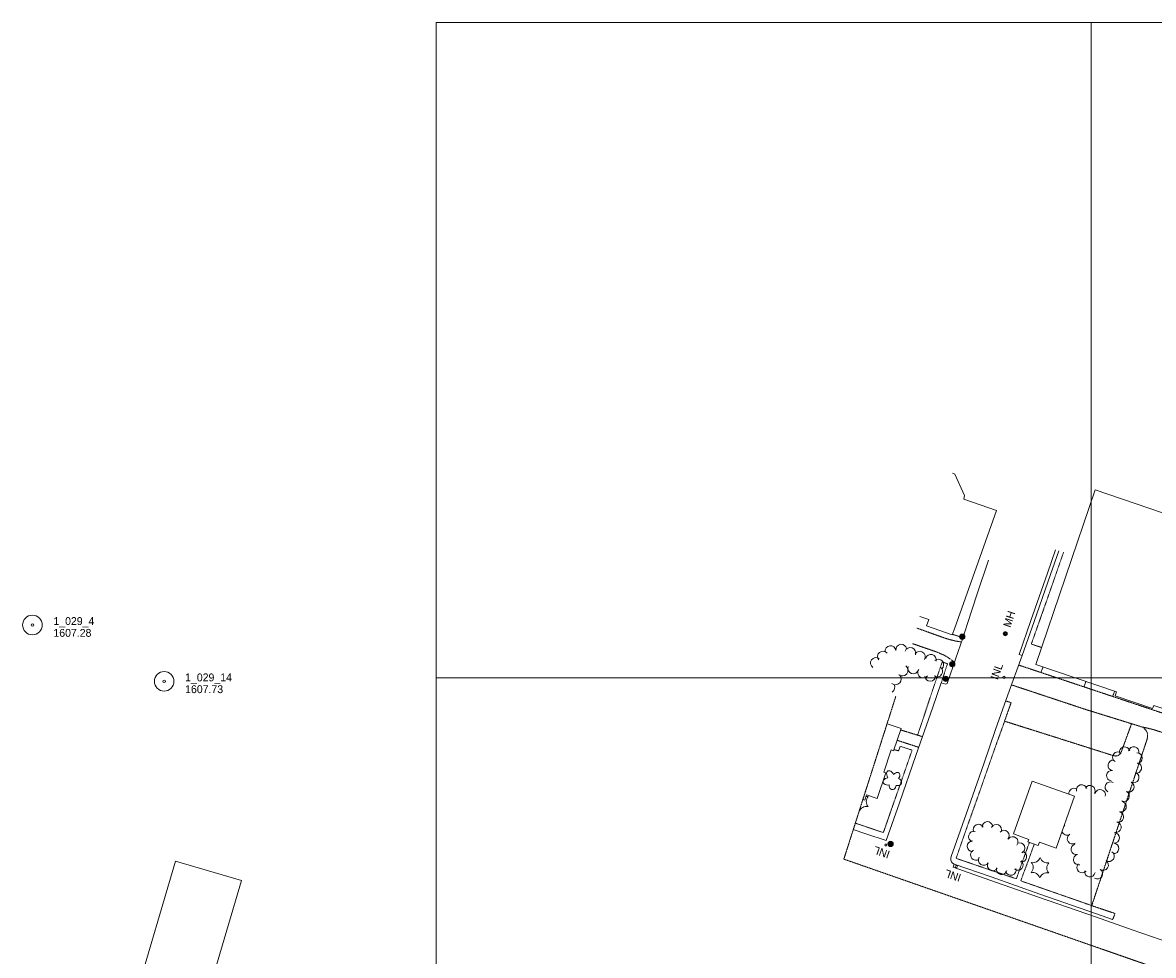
# Model space of a CAD drawing. Header units: feet. Extents: x 386648 to 388873, y 98149 to 99500.
# Tile 2 of 6: x 386684 to 387547, y 98788 to 99500. Entities that reach past the tile are written whole.
import ezdxf
from ezdxf.enums import TextEntityAlignment as Align

# ---------------------------------------------------------------- set-up
doc = ezdxf.new("R2010")
doc.units = ezdxf.units.FT
doc.header["$MEASUREMENT"] = 0
doc.linetypes.add('DGN Style 3', pattern=[0.33152, 0.2368, -0.09472])
doc.linetypes.add('DGN Style 5', pattern=[0.16576, 0.07104, -0.09472])
for name, color, linetype, lineweight in [('E_DRN_Grate', 151, 'Continuous', 0), ('E_DWY', 73, 'DGN Style 3', 0), ('E_LAND_Vegetation', 21, 'Continuous', 0), ('E_MAP_GridLines', 151, 'Continuous', 0), ('E_MAP_Limits', 21, 'DGN Style 3', 0), ('E_MAP_PassPoints', 161, 'Continuous', 0), ('E_MISCPROP', 40, 'Continuous', 0), ('E_MISCPROP_HvyLine', 241, 'Continuous', 13), ('E_MISCPROP_Railing', 40, 'Continuous', 0), ('E_PATH_Sidewalk', 73, 'DGN Style 5', 0), ('E_RDWY', 21, 'Continuous', 13)]:
    doc.layers.add(name, color=color, linetype=linetype, lineweight=lineweight)
doc.styles.add('Style-IGR_FONT_0', font='IGR_FONT_0.shx')

# ---------------------------------------------------------------- blocks, each defined once
blk = doc.blocks.new('PP')
at = {"layer": 'E_MAP_PassPoints', "color": 40, "linetype": 'Continuous', "lineweight": 0}
for radius in [7.5, 0.96]:
    blk.add_circle((0, 0), radius, dxfattribs=at)
blk = doc.blocks.new('INL_6')
at = {"layer": 'E_MISCPROP_Railing', "color": 40, "linetype": 'Continuous', "lineweight": 0, "style": 'Style-IGR_FONT_0'}
blk.add_text('INL', height=6, rotation=359.99989, dxfattribs=at).set_placement((-5.79, -2.75))
blk = doc.blocks.new('MHO')
at = {"layer": 'E_DRN_Grate', "color": 20, "linetype": 'Continuous', "lineweight": 0}
for centre, radius in [((0.04, -0.06), 1.5), ((0.04, -0.06), 1.22), ((0.04, -0.07), 0.968), ((0.01, -0.08), 0.605)]:
    blk.add_circle(centre, radius, dxfattribs=at)
blk = doc.blocks.new('MHT')
at = {"layer": 'E_DRN_Grate', "color": 20, "linetype": 'Continuous', "lineweight": 0, "style": 'Style-IGR_FONT_0'}
blk.add_text('MH', height=6, rotation=0.00008, dxfattribs=at).set_placement((-0.35, -3.06), align=Align.CENTER)
blk = doc.blocks.new('POLE')
at = {"layer": 'E_MISCPROP', "color": 20, "linetype": 'Continuous', "lineweight": 0}
for radius in [2.02, 1.51, 1.01, 0.504]:
    blk.add_circle((0.03, -0.09), radius, dxfattribs=at)
blk = doc.blocks.new('PINEL')
at = {"layer": 'E_LAND_Vegetation', "color": 93, "linetype": 'Continuous', "lineweight": 0}
for centre, start, end in [((-8.23, 7.26), 275.21121, 0.97612), ((-10.49, -3.45), 335.21121, 60.97612), ((2.17, 10.66), 215.21121, 300.97612), ((10.31, 3.35), 155.21122, 240.97613), ((-2.35, -10.75), 35.21122, 120.97613), ((8.05, -7.36), 95.21122, 180.97613)]:
    blk.add_arc(centre, 5.72, start, end, dxfattribs=at)
blk = doc.blocks.new('TREE')
at = {"layer": 'E_LAND_Vegetation', "color": 93, "linetype": 'Continuous', "lineweight": 0}
for centre, major_axis, ratio in [((-3.74, -0.07), (3.29, -0.08), 0.832022), ((-1.07, 3.38), (0.91, -3.32), 0.782863), ((2.88, 1.66), (-3.52, -1.95), 0.691916), ((-1.48, -3.66), (1.2, 3.24), 0.716896), ((2.54, -2.64), (-3.34, 3.06), 0.560249)]:
    blk.add_ellipse(centre, major_axis=major_axis, ratio=ratio, start_param=1.570796, end_param=4.712389, dxfattribs=at)
blk = doc.blocks.new('INL_7')
at = {"layer": 'E_MISCPROP_Railing', "color": 40, "linetype": 'Continuous', "lineweight": 0, "style": 'Style-IGR_FONT_0'}
blk.add_text('INL', height=6, rotation=0.00008, dxfattribs=at).set_placement((-5.79, -2.75))

msp = doc.modelspace()

# ---------------------------------------------------------------- linework, layer by layer
at = {"layer": 'E_DWY', "color": 51, "linetype": 'DGN Style 3', "lineweight": 0, "flags": 128}
for points in [[(387366.96, 99037.87), (387388.68, 99030.1), (387391.9, 99029.13), (387396.2, 99028.1), (387400.96, 99027.27)], [(387395.61, 99011.83), (387392.52, 99014.17), (387390.5, 99015.57), (387387.77, 99017.23), (387381.75, 99019.77), (387363.65, 99026.01)], [(387595.15, 98959.42), (387444.58, 99009.68)], [(387494.38, 98993.05), (387495.95, 98997.1)], [(387623.31, 98935.21), (387566.09, 98954.34), (387546.92, 98960.61), (387538.4, 98962.55), (387496.31, 98975.6), (387439.17, 98994.55)], [(387516.34, 98985.73), (387517.81, 98989.66)], [(387434.8, 98982.34), (387438.8, 98980.96), (387433.82, 98966.86), (387516.35, 98940.74), (387518.71, 98940.24), (387520.44, 98940.57), (387521.76, 98941.53), (387522.7, 98942.83), (387530.75, 98964.92)], [(387539.29, 98962.35), (387541.39, 98960.3), (387542.6, 98958.41), (387543.02, 98956.54), (387542.71, 98953.39), (387500.34, 98826.06), (387518.15, 98820.08), (387516.33, 98815.55)], [(387354.55, 98960.17), (387371.14, 98955.06)], [(387368.28, 98946.9), (387351.88, 98952.27)]]:
    msp.add_lwpolyline(points, dxfattribs=at)
at = {"layer": 'E_LAND_Vegetation', "color": 93, "linetype": 'Continuous', "lineweight": 0}
for centre, radius, start, end in [((387346.78, 99020.26), 4.15, 7.89862, 187.8833), ((387355.01, 99021.4), 4.15, 7.89862, 187.8833), ((387361.82, 99018.92), 4.15, 340.34935, 160.33403), ((387335.68, 99011.27), 4.15, 55.02288, 235.00756), ((387341.03, 99016.12), 4.15, 37.78412, 217.76879), ((387369.18, 99016.13), 4.11, 328.72692, 148.72692), ((387377.57, 99013.7), 4.11, 344.22215, 164.22215), ((387383.23, 99010.07), 4.11, 309.83239, 129.83239), ((387355.82, 99005.64), 4.31, 230.72579, 50.71046), ((387364.17, 99007.18), 4.11, 161.38158, 341.38158), ((387371.65, 99004.01), 4.11, 142.65836, 322.65836), ((387382.43, 99004.83), 4.11, 234.69275, 54.69275), ((387350.66, 98998.92), 4.31, 227.71023, 47.69491), ((387377.13, 99001.44), 4.11, 181.65304, 1.65304), ((387345.78, 98992.77), 4.31, 301.75746, 28.92328), ((387525.56, 98943.22), 4.01, 16.37081, 196.37081), ((387532.41, 98943.29), 4.01, 347.61385, 167.61385), ((387516.74, 98933.1), 4.01, 81.73865, 261.73865), ((387520.31, 98939.41), 4.01, 59.30484, 239.30484), ((387534.84, 98938.66), 4.01, 271.77949, 91.77949), ((387515.66, 98925.24), 4.01, 84.37789, 264.37789), ((387532.42, 98923.93), 4.01, 242.50142, 62.50142), ((387534.36, 98931.2), 4.01, 256.95561, 76.95561), ((387514.59, 98916.51), 4.01, 60.02711, 240.02711), ((387528.71, 98916.81), 4.01, 242.87752, 62.87752), ((387486.85, 98911.62), 4.01, 59.61446, 184.54586), ((387492.71, 98914.4), 4.01, 15.49269, 195.49269), ((387498.97, 98913.79), 4.01, 329.67437, 149.67437), ((387506.8, 98910.63), 4.01, 344.87265, 164.87265), ((387525.05, 98909.67), 4.01, 242.87752, 62.87752), ((387328.36, 98896.06), 5.72, 76.30066, 162.06557), ((387328.63, 98915.01), 5.72, 264.482, 282.06558), ((387333.97, 98905.45), 5.72, 136.30066, 222.06557), ((387522.65, 98901.62), 4.01, 255.07452, 75.07453), ((387317.42, 98896.21), 5.72, 16.30066, 19.20682), ((387520.65, 98893.82), 4.01, 255.90546, 75.90546), ((387413.89, 98884.2), 4.05, 27.27099, 207.27099), ((387420.74, 98886.13), 4.05, 2.68177, 182.68177), ((387427.47, 98884.07), 4.05, 335.69587, 155.69587), ((387478.53, 98890.73), 4.01, 279.00702, 283.73353), ((387481.61, 98883.83), 4.01, 116.92087, 125.69967), ((387518.82, 98885.92), 4.01, 258.59447, 78.59447), ((387409.4, 98871.45), 4.05, 91.56179, 271.56179), ((387410.35, 98878.82), 4.05, 73.92148, 253.92147), ((387433.33, 98879.51), 4.05, 317.32751, 137.32751), ((387440.06, 98874.7), 4.05, 322.68857, 142.68857), ((387481.61, 98883.83), 4.01, 195.50052, 296.92088), ((387485.68, 98877.09), 4.01, 121.50626, 301.50626), ((387517.53, 98877.76), 4.01, 266.45675, 86.45675), ((387412, 98864.8), 4.05, 116.79205, 296.79205), ((387445.25, 98869.99), 4.05, 293.94308, 113.94307), ((387446.64, 98863.49), 4.05, 259.27566, 79.27566), ((387488.51, 98869.07), 4.01, 104.5046, 284.5046), ((387513.51, 98863.78), 4.01, 236.57515, 56.57515), ((387517.03, 98869.76), 4.01, 266.45675, 86.45675), ((387417.92, 98860.93), 4.05, 147.07328, 327.07328), ((387424.75, 98856.74), 4.05, 149.81626, 329.81626), ((387444.01, 98857.12), 4.05, 229.89499, 49.89499), ((387490.45, 98861.24), 4.01, 103.29995, 283.29995), ((387509.09, 98857.08), 4.01, 236.57515, 56.57515), ((387431.67, 98853.87), 4.05, 166.19425, 346.19425), ((387438.59, 98853.35), 4.05, 194.83453, 14.83453), ((387493.05, 98855.19), 4.01, 138.0766, 318.0766), ((387498.94, 98851.99), 4.01, 169.82622, 349.82622), ((387504.67, 98850.39), 4.01, 236.57515, 56.57515)]:
    msp.add_arc(centre, radius, start, end, dxfattribs=at)
at = {"layer": 'E_MAP_GridLines', "color": 161, "linetype": 'Continuous', "lineweight": 0}
for p, q in [((387000, 98500), (387000, 99500)), ((387000, 99500), (388500, 99500)), ((387500, 98500), (387500, 99500)), ((387000, 99000), (388500, 99000))]:
    msp.add_line(p, q, dxfattribs=at)
at = {"layer": 'E_MAP_GridLines', "color": 221, "linetype": 'Continuous', "lineweight": 13, "flags": 128}
msp.add_lwpolyline([(386710.2, 98551.8), (386760.44, 98536.98), (386851.37, 98845.15), (386801.13, 98859.97)], close=True, dxfattribs=at)
at = {"layer": 'E_MAP_Limits', "color": 73, "linetype": 'DGN Style 3', "lineweight": 0, "flags": 128}
for points in [[(387311.17, 98861.57), (387350.79, 98985.7)], [(387311.17, 98861.57), (388066.59, 98598.25)]]:
    msp.add_lwpolyline(points, dxfattribs=at)
at = {"layer": 'E_MISCPROP_HvyLine', "color": 241, "linetype": 'Continuous', "lineweight": 13, "flags": 128}
for points in [[(387394, 99156.1), (387395.87, 99155.3), (387403.27, 99139.03), (387402.65, 99136.41), (387427.6, 99127.72), (387395.51, 99037.41)], [(387376.01, 99044.37), (387369.19, 99046.8)], [(387376.01, 99044.37), (387374.29, 99039.68), (387393.91, 99032.72), (387395.51, 99037.41)], [(387325.67, 98907), (387327.13, 98906.5), (387328.56, 98910.72), (387328.56, 98910.72), (387328.56, 98910.72), (387336.67, 98907.97), (387336.67, 98907.97), (387343.28, 98927.47), (387343.28, 98927.47), (387343.28, 98927.47), (387341.56, 98928.05), (387341.56, 98928.05), (387347.29, 98944.97), (387347.29, 98944.97), (387349.19, 98944.33), (387349.19, 98944.33), (387349.19, 98944.33), (387354.89, 98961.18), (387344.13, 98964.82)]]:
    msp.add_lwpolyline(points, dxfattribs=at)
for points in [[(387638.31, 99096.2), (387638.31, 99096.2), (387614.75, 99027.03), (387614.75, 99027.03), (387577.03, 99039.88), (387577.03, 99039.88), (387555.37, 98976.3), (387555.37, 98976.3), (387547.68, 98978.93), (387547.68, 98978.93), (387546.84, 98976.47), (387546.84, 98976.47), (387518.26, 98986.21), (387518.26, 98986.21), (387518.26, 98986.21), (387518.26, 98986.21), (387519.26, 98989.16), (387519.26, 98989.16), (387457.67, 99010.14), (387503.04, 99143.33), (387503.04, 99143.33), (387564.91, 99122.25), (387564.91, 99122.25), (387638.31, 99096.2)], [(387454.87, 98921.15), (387440.66, 98880.8), (387440.66, 98880.8), (387452.4, 98876.66), (387452.4, 98876.66), (387452.4, 98876.66), (387451.69, 98874.65), (387459.56, 98871.88), (387459.56, 98871.88), (387460.48, 98874.5), (387460.48, 98874.5), (387460.48, 98874.5), (387473.26, 98870), (387487.26, 98909.75), (387487.26, 98909.75), (387487.26, 98909.75)]]:
    msp.add_lwpolyline(points, close=True, dxfattribs=at)
at = {"layer": 'E_MISCPROP_Railing', "color": 40, "linetype": 'Continuous', "lineweight": 0}
for centre, radius in [((387433.41, 99000.27), 0.836), ((387343.11, 98872.37), 0.747), ((387396.96, 98855.99), 0.821)]:
    msp.add_circle(centre, radius, dxfattribs=at)
at = {"layer": 'E_PATH_Sidewalk', "color": 51, "linetype": 'DGN Style 5', "lineweight": 0, "flags": 128}
for points in [[(387478.89, 99095.95), (387454.3, 99025.69), (387462.11, 99023.17)], [(387402.07, 99030.52), (387394.07, 99033.18)], [(387367.43, 98956.21), (387386.19, 99012.05), (387390.35, 99010.7), (387385.45, 98996.03)], [(387461.67, 99003.98), (387463.21, 99008.25)], [(387452.69, 98874.29), (387442.85, 98846.51), (387396.87, 98862.23), (387419.64, 98926.95), (387433.82, 98966.86)], [(387319.91, 98888.96), (387341.35, 98881.88), (387363.23, 98944.83), (387354.13, 98947.6), (387352.99, 98944.21), (387349.48, 98945.2)], [(387500.34, 98826.06), (387446.22, 98845.02), (387456.53, 98872.94)]]:
    msp.add_lwpolyline(points, dxfattribs=at)
at = {"layer": 'E_RDWY', "color": 21, "linetype": 'Continuous', "lineweight": 13, "flags": 128}
for points in [[(387447.27, 99016.93), (387444.9, 99017.71), (387453.96, 99043.71), (387466.49, 99079.73), (387472.77, 99097.59)], [(387447.26, 99016.89), (387456.33, 99042.89), (387468.85, 99078.91), (387475.12, 99096.76)], [(387318.38, 98884.16), (387327.95, 98880.86), (387343.5, 98875.84), (387353.52, 98904.66), (387366.09, 98940.63), (387379, 98977.55), (387385.45, 98996.03), (387388.96, 98995.21), (387389.61, 98995.25), (387390.12, 98995.55), (387394.51, 99008.74), (387396.73, 99014.96), (387401.99, 99030.26), (387405.59, 99041.43), (387412.94, 99064.16), (387421.69, 99089.7)], [(387447.16, 99016.92), (387436.42, 98986.88), (387427.03, 98960.6), (387417.94, 98934.3), (387404.51, 98895.9), (387393.1, 98863.67), (387392.75, 98862.25), (387392.84, 98860.86), (387393.37, 98859.49), (387394.13, 98858.53), (387395.45, 98857.85)], [(387575.51, 98792.28), (387531.2, 98807.72), (387503.27, 98817.45), (387459.84, 98832.47), (387422.65, 98845.6), (387394.62, 98855.49), (387395.45, 98857.85)], [(387516.33, 98815.55), (387504.09, 98819.81), (387460.66, 98834.83), (387423.48, 98847.96), (387395.45, 98857.85)]]:
    msp.add_lwpolyline(points, dxfattribs=at)

# ---------------------------------------------------------------- block references
at = {"layer": 'E_DRN_Grate', "color": 20, "linetype": 'Continuous', "lineweight": 0, "xscale": 1.000000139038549, "yscale": 1.000000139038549, "zscale": 1.000000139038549, "rotation": 71.65819685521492}
for name, p in [('MHT', (387437.47, 99045.15)), ('MHO', (387434.27, 99033.59))]:
    msp.add_blockref(name, p, dxfattribs=at)
at = {"layer": 'E_LAND_Vegetation', "color": 93, "linetype": 'Continuous', "lineweight": 0, "xscale": 0.999999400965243, "yscale": 0.999999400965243, "zscale": 0.999999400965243, "rotation": 161.0894457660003}
for name, p in [('TREE', (387348.49, 98921.61)), ('PINEL', (387460.77, 98855.01))]:
    msp.add_blockref(name, p, dxfattribs=at)
at = {"layer": 'E_MAP_PassPoints', "color": 40, "linetype": 'Continuous', "lineweight": 0}
for p in [(386691.9, 99040.26), (386792.43, 98997.28)]:
    msp.add_blockref('PP', p, dxfattribs=at)
at = {"layer": 'E_MISCPROP', "color": 20, "linetype": 'Continuous', "lineweight": 0, "xscale": 0.999999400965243, "yscale": 0.999999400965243, "zscale": 0.999999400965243, "rotation": 161.0894457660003}
for p in [(387401.53, 99031.24), (387393.92, 99010.26), (387388.97, 98999.08), (387346.87, 98873.09)]:
    msp.add_blockref('POLE', p, dxfattribs=at)
at = {"layer": 'E_MISCPROP_Railing', "color": 40, "linetype": 'Continuous', "lineweight": 0}
for name, p, xscale, yscale, zscale, rotation in [('INL_7', (387427.95, 99004.32), 1.000001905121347, 1.000001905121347, 1.000001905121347, 70.56182992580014), ('INL_6', (387340.5, 98866.85), 0.999999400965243, 0.999999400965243, 0.999999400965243, 161.0894457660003), ('INL_6', (387394.86, 98849.1), 0.999999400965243, 0.999999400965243, 0.999999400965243, 161.0894457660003)]:
    msp.add_blockref(name, p, dxfattribs=dict(at, xscale=xscale, yscale=yscale, zscale=zscale, rotation=rotation))

# ---------------------------------------------------------------- texts
at = {"layer": 'E_MAP_PassPoints', "color": 40, "linetype": 'Continuous', "lineweight": 0, "style": 'Style-IGR_FONT_0'}
for s, p in [('1_029_4', (386707.9, 99040.26)), ('1607.28', (386707.9, 99031.26)), ('1_029_14', (386808.43, 98997.28)), ('1607.73', (386808.43, 98988.28))]:
    msp.add_text(s, height=6, dxfattribs=at).set_placement(p)

doc.saveas('drawing.dxf')
